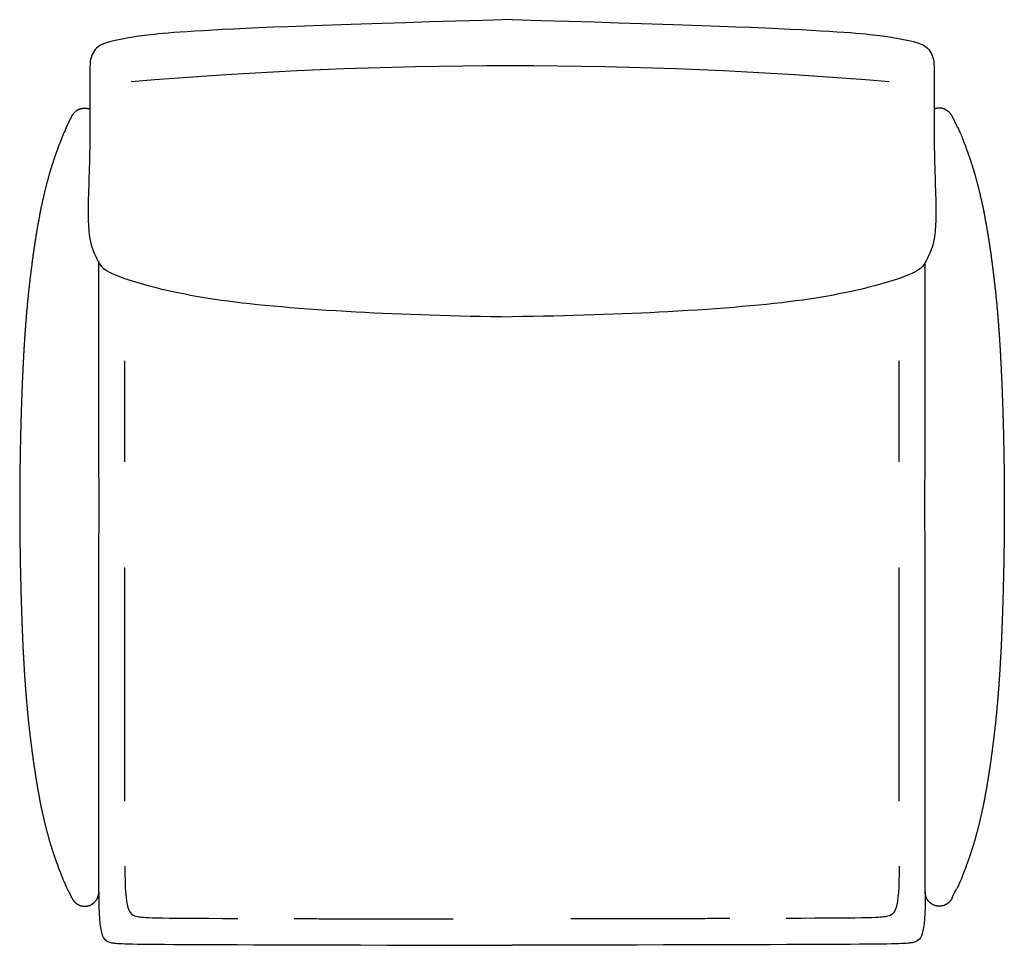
# Model space of a CAD drawing. Header units: millimetres. Extents: x -52 to 52, y -46 to 52.
import ezdxf

# ---------------------------------------------------------------- set-up
doc = ezdxf.new("R2010")
doc.units = ezdxf.units.MM
doc.header["$MEASUREMENT"] = 0
doc.layers.add('Default', color=7, linetype='Continuous', true_color=0x000000)

msp = doc.modelspace()

# ---------------------------------------------------------------- linework, layer by layer
at = {"layer": 'Default'}
for points in [[(-41.22, 5.1), (-41.22, 15.85)], [(41.22, 5.1), (41.22, 15.85)]]:
    msp.add_lwpolyline(points, dxfattribs=at)
msp.add_arc((-0.19, -428.62), 475.89, 85.1369, 94.8631, dxfattribs=at)
for points, knots in [([(0, 52.19), (-33.82, 51.29), (-41.75, 50.16), (-44.14, 49.58), (-44.95, 48.13), (-44.97, 46.61), (-44.89, 37.82), (-45.31, 29.93), (-44.65, 27.52), (-43.98, 26.32), (-43.59, 25.55), (-40.35, 24.19), (-31.96, 22.2), (-18.26, 21.05), (-6.03, 20.61), (0, 20.55)], [0, 0, 0, 0, 8.935789, 17.871579, 26.807368, 35.743158, 44.678947, 53.614737, 62.550526, 71.486316, 80.422105, 89.357894, 98.293684, 107.229473, 114.868206, 114.868206, 114.868206, 114.868206]), ([(0, 52.19), (33.82, 51.29), (41.75, 50.16), (44.14, 49.58), (44.95, 48.13), (44.97, 46.61), (44.89, 37.82), (45.31, 29.93), (44.65, 27.52), (43.98, 26.32), (43.59, 25.55), (40.35, 24.19), (31.96, 22.2), (18.26, 21.05), (6.03, 20.61), (0, 20.55)], [0, 0, 0, 0, 8.935789, 17.871579, 26.807368, 35.743158, 44.678947, 53.614737, 62.550526, 71.486316, 80.422105, 89.357894, 98.293684, 107.229473, 114.868206, 114.868206, 114.868206, 114.868206]), ([(-41.22, -37.95), (-41.22, -42.74), (-40.58, -43.37), (-38.48, -43.5), (-29.19, -43.53)], [0, 0, 0, 0, 24.561, 39.346861, 39.346861, 39.346861, 39.346861]), ([(41.22, -37.95), (41.22, -42.74), (40.58, -43.37), (38.48, -43.5), (29.19, -43.53)], [0, 0, 0, 0, 24.561, 39.346861, 39.346861, 39.346861, 39.346861])]:
    msp.add_open_spline(points, degree=3, knots=knots, dxfattribs=at)
for points, degree in [([(-47.43, 40.75), (-47.3, 41.03), (-47.15, 41.31), (-46.93, 41.86), (-46.77, 42.12), (-46.56, 42.33)], 5), ([(47.43, 40.75), (47.3, 41.03), (47.15, 41.31), (46.93, 41.86), (46.77, 42.12), (46.56, 42.33)], 5), ([(-47.75, 40.06), (-47.79, 39.96), (-47.83, 39.86), (-47.88, 39.75)], 3), ([(-47.63, 40.32), (-47.67, 40.24), (-47.71, 40.15), (-47.75, 40.06)], 3), ([(-47.53, 40.55), (-47.56, 40.48), (-47.6, 40.41), (-47.63, 40.32)], 3), ([(-47.43, 40.75), (-47.46, 40.69), (-47.49, 40.63), (-47.53, 40.55)], 3), ([(47.43, 40.75), (47.46, 40.69), (47.49, 40.63), (47.53, 40.55)], 3), ([(47.53, 40.55), (47.56, 40.48), (47.59, 40.41), (47.63, 40.32)], 3), ([(47.63, 40.32), (47.67, 40.24), (47.71, 40.15), (47.75, 40.06)], 3), ([(47.75, 40.06), (47.79, 39.96), (47.83, 39.86), (47.88, 39.75)], 3), ([(-48.16, 39.03), (-48.26, 38.76), (-48.37, 38.46), (-48.49, 38.13)], 3), ([(-47.88, 39.75), (-47.97, 39.54), (-48.06, 39.3), (-48.16, 39.03)], 3), ([(47.88, 39.75), (47.97, 39.54), (48.06, 39.3), (48.16, 39.03)], 3), ([(48.16, 39.03), (48.26, 38.76), (48.37, 38.46), (48.49, 38.13)], 3), ([(-41.22, -31.05), (-41.22, -18.6), (-41.22, -6.15)], 2), ([(41.22, -31.05), (41.22, -18.6), (41.22, -6.15)], 2), ([(-48.49, -37.59), (-48.37, -37.92), (-48.26, -38.22), (-48.16, -38.49)], 3), ([(48.49, -37.59), (48.37, -37.92), (48.26, -38.22), (48.16, -38.49)], 3), ([(-48.16, -38.49), (-48.06, -38.76), (-47.97, -39), (-47.88, -39.21)], 3), ([(48.16, -38.49), (48.06, -38.76), (47.97, -39), (47.88, -39.21)], 3), ([(-47.88, -39.21), (-47.83, -39.32), (-47.79, -39.42), (-47.75, -39.52)], 3), ([(-47.75, -39.52), (-47.71, -39.61), (-47.67, -39.7), (-47.63, -39.78)], 3), ([(-47.63, -39.78), (-47.6, -39.87), (-47.56, -39.94), (-47.53, -40.01)], 3), ([(47.63, -39.78), (47.59, -39.87), (47.56, -39.94), (47.53, -40.01)], 3), ([(47.75, -39.52), (47.71, -39.61), (47.67, -39.7), (47.63, -39.78)], 3), ([(47.88, -39.21), (47.83, -39.32), (47.79, -39.42), (47.75, -39.52)], 3), ([(-47.53, -40.01), (-47.49, -40.08), (-47.46, -40.15), (-47.43, -40.21)], 3), ([(-47.43, -40.21), (-47.4, -40.27), (-47.38, -40.32), (-47.35, -40.37)], 3), ([(-46.87, -41.33), (-46.94, -41.18), (-46.99, -41.01), (-47.19, -40.67), (-47.27, -40.52), (-47.35, -40.37)], 5), ([(-44, -40.73), (-44, -45.52), (-43.21, -46.31), (-40.13, -46.31), (0, -46.39)], 3), ([(44, -40.73), (44, -45.52), (43.21, -46.31), (40.13, -46.31), (0, -46.39)], 3), ([(46.87, -41.33), (46.94, -41.18), (46.99, -41.01), (47.19, -40.67), (47.27, -40.52), (47.35, -40.37)], 5), ([(47.43, -40.21), (47.4, -40.27), (47.38, -40.32), (47.35, -40.37)], 3), ([(47.53, -40.01), (47.49, -40.08), (47.46, -40.15), (47.43, -40.21)], 3), ([(-23.2, -43.55), (-14.74, -43.57), (-6.28, -43.58)], 2), ([(23.2, -43.55), (14.74, -43.57), (6.28, -43.58)], 2)]:
    msp.add_open_spline(points, degree=degree, dxfattribs=at)
for points, weights in [([(-46.07, 42.66), (-46.35, 42.54), (-46.56, 42.33)], [1, 0.981069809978, 1]), ([(-46.07, 42.66), (-45.8, 42.77), (-45.5, 42.77)], [1, 0.980922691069, 1]), ([(-45.5, 42.77), (-45.21, 42.77), (-44.94, 42.66)], [1, 0.981384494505, 0.999096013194]), ([(45.5, 42.77), (45.21, 42.77), (44.94, 42.66)], [1, 0.981384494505, 0.999096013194]), ([(46.07, 42.66), (45.8, 42.77), (45.5, 42.77)], [1, 0.980922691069, 1]), ([(46.07, 42.66), (46.35, 42.54), (46.56, 42.33)], [1, 0.981069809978, 1]), ([(-44.11, -41.31), (-44, -41.03), (-44, -40.73)], [1, 0.980931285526, 1]), ([(44.11, -41.31), (44, -41.03), (44, -40.73)], [1, 0.980931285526, 1]), ([(-46.87, -41.33), (-46.76, -41.59), (-46.56, -41.79)], [1, 0.982821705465, 1]), ([(-46.56, -41.79), (-46.35, -42), (-46.07, -42.11)], [1, 0.981069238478, 1]), ([(-44.93, -42.12), (-44.65, -42), (-44.44, -41.79)], [1, 0.98091842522, 1]), ([(-44.44, -41.79), (-44.23, -41.58), (-44.11, -41.31)], [1, 0.980870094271, 1]), ([(44.44, -41.79), (44.23, -41.58), (44.11, -41.31)], [1, 0.980870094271, 1]), ([(44.93, -42.12), (44.65, -42), (44.44, -41.79)], [1, 0.98091842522, 1]), ([(46.56, -41.79), (46.35, -42), (46.07, -42.11)], [1, 0.981069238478, 1]), ([(46.87, -41.33), (46.76, -41.59), (46.56, -41.79)], [1, 0.982821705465, 1]), ([(-46.07, -42.12), (-45.8, -42.23), (-45.5, -42.23)], [1, 0.980984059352, 1]), ([(-45.5, -42.23), (-45.2, -42.23), (-44.93, -42.12)], [1, 0.980983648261, 1]), ([(45.5, -42.23), (45.2, -42.23), (44.93, -42.12)], [1, 0.980983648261, 1]), ([(46.07, -42.12), (45.8, -42.23), (45.5, -42.23)], [1, 0.980984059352, 1])]:
    msp.add_rational_spline(points, weights, degree=2, dxfattribs=at)
for points, weights, knots in [([(-48.5, 38.13), (-48.78, 37.33), (-49.04, 36.53), (-49.28, 35.71), (-49.6, 34.58), (-49.88, 33.44), (-50.12, 32.29), (-50.73, 29.35), (-51.22, 25.75), (-51.52, 22.79), (-51.88, 19.31), (-52.05, 16), (-52.19, 12.5), (-52.34, 8.48), (-52.42, 4.46), (-52.42, 0.44), (-52.42, -3.67), (-52.34, -7.78), (-52.19, -11.88), (-52.06, -15.41), (-51.88, -18.74), (-51.52, -22.25), (-51.22, -25.21), (-50.73, -28.81), (-50.12, -31.75), (-49.88, -32.9), (-49.6, -34.04), (-49.28, -35.17), (-49.04, -35.99), (-48.78, -36.79), (-48.5, -37.59)], [1, 0.999707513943, 0.999707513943, 1, 0.999501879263, 0.999501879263, 1, 1, 1, 1, 1, 1, 1, 0.999884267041, 0.999884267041, 1, 0.999891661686, 0.999891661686, 1, 1, 1, 1, 1, 1, 1, 0.999501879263, 0.999501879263, 1, 0.999707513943, 0.999707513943, 1], [0, 0, 0, 0, 2.540441, 2.540441, 2.540441, 6.069738, 6.069738, 6.069738, 15.67659, 15.67659, 15.67659, 25.988201, 25.988201, 25.988201, 38.058617, 38.058617, 38.058617, 50.378955, 50.378955, 50.378955, 60.77387, 60.77387, 60.77387, 70.380721, 70.380721, 70.380721, 73.910019, 73.910019, 73.910019, 76.450459, 76.450459, 76.450459, 76.450459]), ([(48.5, 38.13), (48.78, 37.33), (49.04, 36.53), (49.28, 35.71), (49.6, 34.58), (49.88, 33.44), (50.12, 32.29), (50.73, 29.35), (51.22, 25.75), (51.52, 22.79), (51.88, 19.31), (52.05, 16), (52.19, 12.5), (52.34, 8.48), (52.42, 4.46), (52.42, 0.44), (52.42, -3.67), (52.34, -7.78), (52.19, -11.88), (52.06, -15.41), (51.88, -18.74), (51.52, -22.25), (51.22, -25.21), (50.73, -28.81), (50.12, -31.75), (49.88, -32.9), (49.6, -34.04), (49.28, -35.17), (49.04, -35.99), (48.78, -36.79), (48.5, -37.59)], [1, 0.999707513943, 0.999707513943, 1, 0.999501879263, 0.999501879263, 1, 1, 1, 1, 1, 1, 1, 0.999884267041, 0.999884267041, 1, 0.999891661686, 0.999891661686, 1, 1, 1, 1, 1, 1, 1, 0.999501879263, 0.999501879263, 1, 0.999707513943, 0.999707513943, 1], [0, 0, 0, 0, 2.540441, 2.540441, 2.540441, 6.069738, 6.069738, 6.069738, 15.67659, 15.67659, 15.67659, 25.988201, 25.988201, 25.988201, 38.058617, 38.058617, 38.058617, 50.378955, 50.378955, 50.378955, 60.77387, 60.77387, 60.77387, 70.380721, 70.380721, 70.380721, 73.910019, 73.910019, 73.910019, 76.450459, 76.450459, 76.450459, 76.450459]), ([(-44, -40.72), (-44, -40.71), (-44, -40.69), (-44, -40.65), (-44, -40.61), (-44, -40.54), (-44, -40.45), (-44, -40.36), (-44, -40.25), (-44, -40.11), (-44, -39.97), (-44, -39.8), (-44, -39.6), (-44, -39.39), (-44, -39.16), (-44, -38.88), (-44, -38.6), (-44, -38.28), (-44, -37.9), (-44, -37.52), (-44, -37.07), (-44, -36.53), (-44, -35.99), (-44, -35.36), (-44, -34.55), (-44, -33.75), (-44, -32.77), (-44, -31.54), (-44, -29.08), (-44, -25.61), (-44, -22.25), (-44, -18.89), (-44, -15.66), (-43.99, -11.88), (-43.98, -7.77), (-43.98, -3.67), (-43.97, 0.44), (-43.98, 4.46), (-43.98, 8.48), (-43.99, 12.5), (-44, 16.2), (-44, 19.43), (-44, 22.79), (-44, 23.97), (-44, 25.17), (-44, 26.34)], [1, 1, 1, 1, 1, 1, 1, 1, 1, 1, 1, 1, 1, 1, 1, 1, 1, 1, 1, 1, 1, 1, 1, 1, 1, 1, 1, 1, 1, 1, 1, 1, 1, 1, 0.999999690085, 0.999999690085, 1, 0.999999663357, 0.999999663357, 1, 1, 1, 1, 1, 1, 1], [0, 0, 0, 0, 0.538347, 0.538347, 0.538347, 0.960914, 0.960914, 0.960914, 1.367435, 1.367435, 1.367435, 1.889046, 1.889046, 1.889046, 2.606578, 2.606578, 2.606578, 3.584166, 3.584166, 3.584166, 4.956628, 4.956628, 4.956628, 6.933273, 6.933273, 6.933273, 9.944604, 9.944604, 9.944604, 19.235091, 19.235091, 19.235091, 29.604415, 29.604415, 29.604415, 41.921885, 41.921885, 41.921885, 53.989355, 53.989355, 53.989355, 64.275346, 64.275346, 64.275346, 67.554756, 67.554756, 67.554756, 67.554756]), ([(44, -40.72), (44, -40.71), (44, -40.69), (44, -40.65), (44, -40.61), (44, -40.54), (44, -40.45), (44, -40.36), (44, -40.25), (44, -40.11), (44, -39.97), (44, -39.8), (44, -39.6), (44, -39.39), (44, -39.16), (44, -38.88), (44, -38.6), (44, -38.28), (44, -37.9), (44, -37.52), (44, -37.07), (44, -36.53), (44, -35.99), (44, -35.36), (44, -34.55), (44, -33.75), (44, -32.77), (44, -31.54), (44, -29.08), (44, -25.61), (44, -22.25), (44, -18.89), (44, -15.66), (43.99, -11.88), (43.98, -7.77), (43.98, -3.67), (43.97, 0.44), (43.98, 4.46), (43.98, 8.48), (43.99, 12.5), (44, 16.2), (44, 19.43), (44, 22.79), (44, 23.97), (44, 25.17), (44, 26.34)], [1, 1, 1, 1, 1, 1, 1, 1, 1, 1, 1, 1, 1, 1, 1, 1, 1, 1, 1, 1, 1, 1, 1, 1, 1, 1, 1, 1, 1, 1, 1, 1, 1, 1, 0.999999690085, 0.999999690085, 1, 0.999999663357, 0.999999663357, 1, 1, 1, 1, 1, 1, 1], [0, 0, 0, 0, 0.538347, 0.538347, 0.538347, 0.960914, 0.960914, 0.960914, 1.367435, 1.367435, 1.367435, 1.889046, 1.889046, 1.889046, 2.606578, 2.606578, 2.606578, 3.584166, 3.584166, 3.584166, 4.956628, 4.956628, 4.956628, 6.933273, 6.933273, 6.933273, 9.944604, 9.944604, 9.944604, 19.235091, 19.235091, 19.235091, 29.604415, 29.604415, 29.604415, 41.921885, 41.921885, 41.921885, 53.989355, 53.989355, 53.989355, 64.275346, 64.275346, 64.275346, 67.554756, 67.554756, 67.554756, 67.554756])]:
    msp.add_rational_spline(points, weights, degree=3, knots=knots, dxfattribs=at)

doc.saveas('drawing.dxf')
